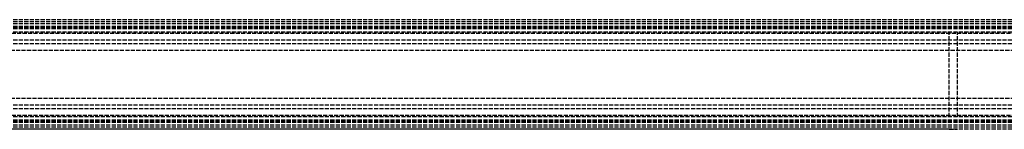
# Model space of a CAD drawing. Header units: millimetres. Extents: x 0 to 3400, y 0 to 40.
# Tile 6 of 8: x 623 to 983, y 0 to 40. Entities that reach past the tile are written whole.
import ezdxf

# ---------------------------------------------------------------- set-up
doc = ezdxf.new("R2010")
doc.units = ezdxf.units.MM
doc.header["$LTSCALE"] = 10
doc.linetypes.add('ALLCAD_Strich', pattern=[0.2, 0.15, -0.05])
doc.layers.add('BESCH_KONT_sich_schn_ansi_2d', color=40, linetype='Continuous')
doc.layers.add('BESCH_KONT_sich_schn_grun_2d', color=10, linetype='Continuous')

msp = doc.modelspace()

# ---------------------------------------------------------------- linework, layer by layer
at = {"layer": 'BESCH_KONT_sich_schn_ansi_2d', "linetype": 'ALLCAD_Strich'}
for p, q in [((3400, 0, 42), (0, 0, 42)), ((3400, 0, 2), (0, 0, 2)), ((3400, 0), (0, 0)), ((3400, 0, 64.5), (0, 0, 64.5)), ((3400, 0, 42.71), (0, 0, 42.71)), ((3400, 0, 2.5), (0, 0, 2.5)), ((3400, 0, 4), (0, 0, 4)), ((3400, 0, 9), (0, 0, 9)), ((3400, 0, 28), (0, 0, 28)), ((3400, 0, 29.5), (0, 0, 29.5)), ((3400, 0, 32), (0, 0, 32)), ((3400, 0, 38.5), (0, 0, 38.5)), ((3400, 0, 40), (0, 0, 40)), ((3400, 0, 61.5), (0, 0, 61.5)), ((3400, 0, 40.94), (0, 0, 40.94)), ((3400, 0, 40.23), (0, 0, 40.23)), ((966, 0, 61.5), (202, 0, 61.5)), ((963, 0, 40), (205, 0, 40)), ((963, 0, 40), (963, 0, 45)), ((963, 0, 45), (966, 0, 45)), ((966, 0, 45), (966, 0, 61.5))]:
    msp.add_line(p, q, dxfattribs=at)
at = {"layer": 'BESCH_KONT_sich_schn_grun_2d', "linetype": 'ALLCAD_Strich'}
for p, q in [((3400, 40), (0, 40)), ((3400, 39.21), (0, 39.21)), ((3400, 38.5), (0, 38.5)), ((3400, 37.5), (0, 37.5)), ((3400, 37.44), (0, 37.44)), ((3400, 37), (0, 37)), ((3400, 36.73), (0, 36.73)), ((3400, 35.5), (0, 35.5)), ((3400, 32.5), (0, 32.5)), ((966, 35.5), (202, 35.5)), ((1521.4, 35), (398.6, 35)), ((963, 4.5), (963, 35.5)), ((966, 4.5), (966, 35.5)), ((3400, 31.25), (0, 31.25)), ((3341, 28.75), (613, 28.75)), ((3341, 11.25), (613, 11.25)), ((3400, 8.75), (0, 8.75)), ((3400, 7.5), (0, 7.5)), ((3400, 4.5), (0, 4.5)), ((966, 4.5), (202, 4.5)), ((1521.4, 5), (398.6, 5)), ((3400, 3.27), (0, 3.27)), ((3400, 3), (0, 3)), ((3400, 2.56), (0, 2.56)), ((3400, 2.5), (0, 2.5)), ((3400, 1.5), (0, 1.5)), ((3400, 0.79), (0, 0.79)), ((3400, 0), (0, 0))]:
    msp.add_line(p, q, dxfattribs=at)

doc.saveas('drawing.dxf')
